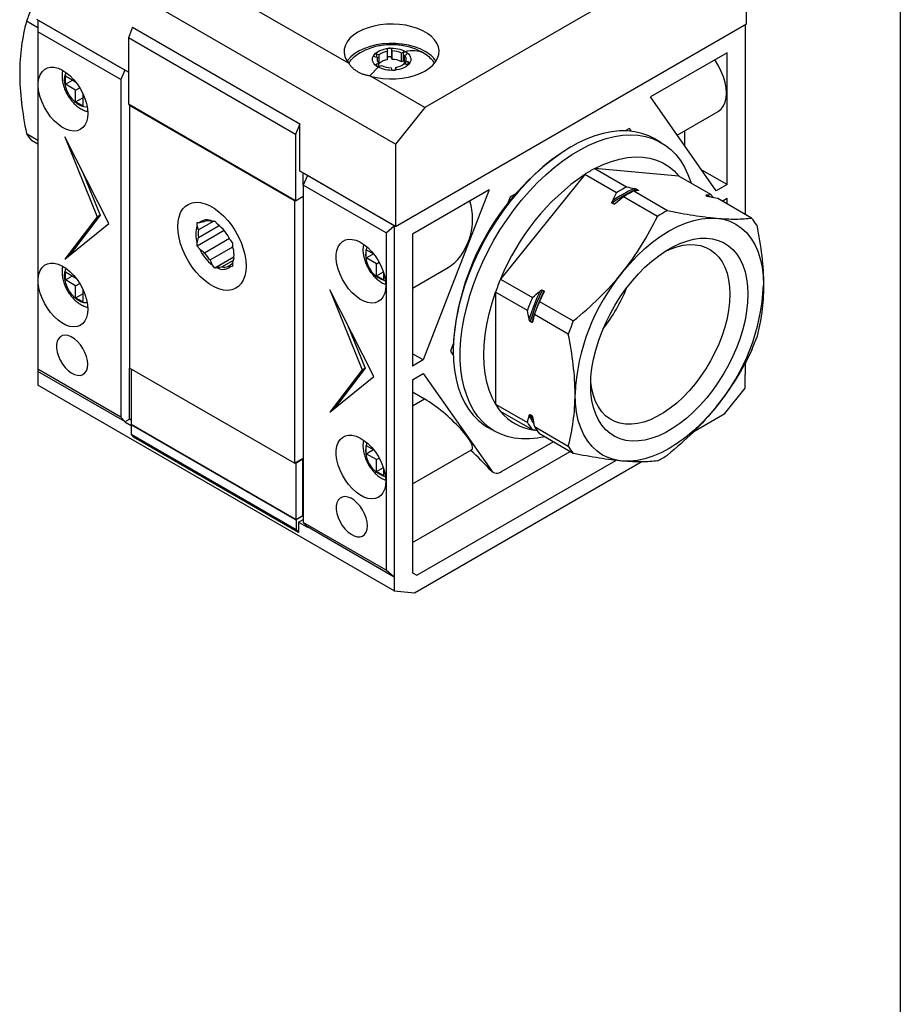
# Model space of a CAD drawing. Header units: millimetres. Extents: x 13 to 546, y 13 to 419.
# Tile 5 of 6: x 440 to 546, y 231 to 349. Entities that reach past the tile are written whole.
import ezdxf

# ---------------------------------------------------------------- set-up
doc = ezdxf.new("R2010")
doc.units = ezdxf.units.MM
doc.header["$LTSCALE"] = 2
doc.linetypes.add('SLD-Solid', pattern=[0])
doc.layers.add('TEXT', color=140, linetype='SLD-Solid', lineweight=25)

msp = doc.modelspace()

# ---------------------------------------------------------------- linework, layer by layer
for p, q in [((485.482, 333.89), (442.42, 358.749)), ((524.09, 358.535), (489.018, 338.288)), ((527.626, 348.328), (527.626, 358.219)), ((479.914, 343.543), (455.059, 357.892)), ((453.415, 342.511), (442.42, 348.858)), ((452.991, 342.756), (442.561, 348.777)), ((442.561, 348.777), (442.561, 347.358)), ((442.561, 347.833), (441.185, 348.627)), ((453.91, 347.909), (453.415, 346.633)), ((453.91, 347.909), (473.992, 336.316)), ((485.482, 323.999), (527.626, 348.328)), ((527.485, 348.246), (527.485, 325.446)), ((452.496, 341.622), (442.561, 347.358)), ((442.561, 347.358), (442.561, 306.839)), ((473.497, 335.04), (453.415, 346.633)), ((453.415, 346.633), (453.415, 338.673)), ((485.072, 345.074), (485.034, 345.244)), ((485.034, 344.223), (485.034, 345.244)), ((483.047, 344.367), (483.321, 344.301)), ((483.533, 344.594), (483.258, 344.66)), ((483.258, 344.316), (483.258, 344.66)), ((483.321, 343.827), (483.321, 344.301)), ((483.533, 343.574), (483.533, 344.594)), ((484.488, 345.203), (484.526, 345.033)), ((484.526, 344.012), (484.526, 345.033)), ((485.072, 344.053), (485.034, 344.223)), ((485.072, 344.053), (485.072, 345.074)), ((486.463, 344.901), (486.227, 344.796)), ((486.227, 343.776), (486.227, 344.796)), ((486.463, 343.88), (486.463, 344.901)), ((486.562, 344.544), (486.798, 344.648)), ((486.562, 343.523), (486.562, 344.544)), ((488.118, 345.185), (488.806, 344.86)), ((525.292, 344.858), (516.088, 339.544)), ((525.292, 329.017), (525.292, 344.858)), ((482.435, 342.119), (483.396, 343.125)), ((483.481, 343.585), (483.245, 343.481)), ((483.245, 343.25), (483.245, 343.481)), ((483.533, 343.574), (483.48, 343.586)), ((483.481, 343.202), (483.481, 343.585)), ((483.579, 343.228), (483.815, 343.332)), ((484.969, 343.054), (485.007, 342.884)), ((485.553, 342.924), (485.516, 343.095)), ((485.516, 342.822), (485.516, 343.095)), ((486.463, 343.88), (486.227, 343.776)), ((486.51, 343.532), (486.784, 343.466)), ((486.997, 343.759), (486.723, 343.825)), ((486.723, 343.481), (486.723, 343.825)), ((486.997, 343.466), (486.997, 343.759)), ((445.849, 342.061), (447.086, 341.346)), ((445.849, 341.081), (445.849, 342.061)), ((452.991, 342.756), (452.496, 341.622)), ((489.018, 338.288), (482.495, 342.054)), ((445.849, 341.081), (446.698, 341.571)), ((447.086, 340.366), (445.849, 341.081)), ((447.086, 341.346), (447.086, 341.353)), ((447.086, 341.346), (447.09, 341.348)), ((447.086, 340.366), (447.576, 340.649)), ((452.496, 341.622), (452.496, 301.104)), ((447.086, 338.937), (447.086, 340.366)), ((447.086, 338.937), (447.935, 339.427)), ((447.935, 339.877), (447.975, 339.9)), ((447.935, 339.877), (447.935, 338.448)), ((448.004, 339.837), (447.935, 339.877)), ((524.008, 328.275), (516.088, 339.544)), ((447.935, 338.448), (447.086, 338.937)), ((473.497, 327.08), (453.415, 338.673)), ((453.557, 338.51), (453.557, 338.591)), ((453.627, 338.551), (453.557, 338.51)), ((473.356, 327.08), (453.557, 338.51)), ((453.557, 338.51), (453.557, 306.991)), ((489.018, 338.288), (485.482, 333.89)), ((519.317, 334.95), (524.217, 337.779)), ((473.992, 336.316), (473.497, 335.04)), ((473.992, 330.632), (473.992, 336.316)), ((513.578, 335.767), (513.071, 335.475)), ((513.818, 335.425), (513.578, 335.767)), ((441.185, 335.16), (442.561, 334.366)), ((451.082, 324.343), (445.778, 334.753)), ((445.778, 334.753), (449.667, 325.159)), ((473.497, 335.04), (473.497, 327.08)), ((520.237, 333.642), (520.237, 335.481)), ((442.561, 333.853), (441.793, 334.296)), ((485.482, 333.89), (485.482, 323.999)), ((506.552, 333.549), (506.41, 333.467)), ((517.402, 334.051), (516.553, 334.54)), ((447.914, 330.56), (450.021, 325.363)), ((485.482, 323.999), (473.992, 330.632)), ((474.416, 328.968), (474.416, 330.387)), ((474.911, 330.101), (474.416, 328.968)), ((485.341, 324.08), (474.911, 330.101)), ((508.21, 330.244), (498.11, 317.68)), ((512.031, 328.038), (508.21, 330.244)), ((509.424, 330.945), (513.245, 328.739)), ((519.524, 330.042), (509.424, 330.945)), ((523.344, 327.836), (519.524, 330.042)), ((525.292, 329.017), (522.255, 330.77)), ((484.351, 323.233), (474.416, 328.968)), ((474.416, 328.968), (474.416, 288.45)), ((525.292, 329.017), (524.008, 328.275)), ((473.497, 327.08), (474.416, 327.611)), ((496.737, 328.373), (487.533, 323.059)), ((496.737, 328.373), (488.817, 307.96)), ((499.248, 327.495), (498.907, 326.616)), ((499.931, 327.889), (499.248, 327.495)), ((516.939, 325.204), (512.874, 327.551)), ((514.088, 328.252), (518.153, 325.905)), ((514.434, 328.473), (514.624, 328.363)), ((514.485, 328.301), (514.624, 328.363)), ((514.636, 328.312), (514.639, 328.313)), ((522.999, 327.615), (522.809, 327.724)), ((522.809, 327.724), (522.952, 327.581)), ((522.84, 327.781), (523.008, 327.606)), ((473.426, 327.121), (473.356, 327.08)), ((473.356, 327.08), (473.356, 295.562)), ((511.685, 326.667), (511.495, 326.777)), ((528.253, 325.002), (524.188, 327.349)), ((524.71, 327.047), (525.292, 327.384)), ((525.292, 326.711), (525.292, 327.384)), ((449.667, 325.159), (445.778, 320.055)), ((450.021, 325.363), (446.294, 320.472)), ((450.021, 325.363), (449.667, 325.159)), ((445.778, 320.055), (451.082, 324.343)), ((461.688, 324.451), (461.983, 324.478)), ((461.688, 324.058), (461.688, 324.451)), ((463.667, 324.628), (461.83, 323.568)), ((461.83, 322.67), (464.319, 324.106)), ((463.514, 324.615), (463.81, 324.641)), ((463.81, 324.641), (464.105, 324.274)), ((484.351, 323.233), (485.341, 324.08)), ((485.341, 324.08), (485.341, 281.898)), ((464.924, 323.49), (461.688, 321.623)), ((484.351, 323.233), (484.351, 282.714)), ((487.533, 323.059), (487.533, 307.219)), ((461.688, 321.623), (461.688, 322.016)), ((461.983, 321.256), (461.688, 321.623)), ((465.553, 322.535), (462.554, 320.804)), ((465.636, 322.369), (465.931, 322.002)), ((465.931, 322.002), (465.931, 321.608)), ((463.227, 319.966), (465.951, 321.539)), ((481.982, 321.201), (482.876, 320.685)), ((481.982, 320.222), (481.982, 321.201)), ((481.982, 320.222), (482.831, 320.711)), ((463.81, 318.984), (463.514, 319.351)), ((466.084, 320.297), (463.81, 318.984)), ((466.002, 319.896), (464.675, 319.13)), ((465.348, 319.19), (465.931, 319.527)), ((465.931, 319.567), (465.931, 319.174)), ((483.22, 319.507), (481.982, 320.222)), ((483.22, 319.507), (483.533, 319.688)), ((483.22, 318.078), (483.22, 319.507)), ((445.849, 318.544), (447.086, 317.83)), ((445.849, 317.564), (445.849, 318.544)), ((445.849, 317.564), (446.698, 318.054)), ((464.105, 319.01), (463.81, 318.984)), ((465.931, 319.174), (465.636, 319.147)), ((483.22, 318.078), (484.03, 318.546)), ((484.068, 317.588), (483.22, 318.078)), ((484.068, 318.429), (484.068, 317.588)), ((487.533, 316.601), (491.812, 319.072)), ((447.086, 316.85), (445.849, 317.564)), ((447.086, 317.83), (447.086, 317.837)), ((447.086, 317.83), (447.09, 317.832)), ((447.086, 316.85), (447.576, 317.133)), ((447.086, 315.421), (447.086, 316.85)), ((498.11, 317.68), (501.931, 315.474)), ((447.086, 315.421), (447.935, 315.911)), ((447.935, 316.36), (447.975, 316.383)), ((447.935, 316.36), (447.935, 314.931)), ((448.004, 316.321), (447.935, 316.36)), ((482.901, 305.973), (477.598, 316.384)), ((477.598, 316.384), (481.487, 306.79)), ((497.503, 316.115), (497.503, 302.649)), ((501.324, 313.909), (497.503, 316.115)), ((503.12, 316.358), (503.31, 316.249)), ((447.935, 314.931), (447.086, 315.421)), ((502.775, 314.987), (506.84, 312.641)), ((506.233, 311.076), (502.168, 313.423)), ((479.734, 312.191), (481.841, 306.994)), ((501.841, 312.461), (501.651, 312.571)), ((492.425, 309.908), (492.083, 309.029)), ((488.817, 307.96), (487.533, 308.701)), ((492.083, 309.029), (492.419, 308.551)), ((492.412, 309.219), (492.412, 309.055)), ((488.817, 307.96), (487.533, 307.219)), ((527.485, 307.622), (527.485, 306.227)), ((452.496, 301.104), (442.561, 306.839)), ((442.561, 306.839), (442.561, 306.594)), ((442.561, 306.594), (442.561, 304.928)), ((452.991, 300.573), (442.561, 306.594)), ((453.557, 300.867), (453.557, 306.991)), ((473.356, 295.562), (453.557, 306.991)), ((453.769, 306.869), (453.769, 300.234)), ((481.487, 306.79), (477.598, 301.686)), ((481.841, 306.994), (478.114, 302.103)), ((481.841, 306.994), (481.487, 306.79)), ((487.533, 305.585), (488.817, 306.327)), ((488.817, 306.327), (497.003, 294.681)), ((527.485, 304.561), (527.485, 306.227)), ((477.598, 301.686), (482.901, 305.973)), ((487.533, 305.585), (487.533, 282.401)), ((485.341, 280.232), (442.561, 304.928)), ((487.533, 304.117), (488.984, 303.279)), ((525.035, 301.514), (527.485, 304.561)), ((487.533, 302.441), (488.984, 303.279)), ((487.533, 302.436), (488.987, 303.275)), ((488.984, 303.279), (488.987, 303.275)), ((497.503, 302.649), (501.324, 300.443)), ((501.931, 299.579), (498.11, 301.785)), ((521.305, 299.361), (525.035, 301.514)), ((452.496, 301.104), (452.991, 300.573)), ((452.991, 300.54), (453.557, 300.867)), ((452.991, 300.573), (452.991, 300.54)), ((452.991, 300.54), (453.769, 300.091)), ((453.769, 300.745), (453.557, 300.867)), ((501.651, 301.404), (501.841, 301.294)), ((453.769, 300.234), (473.568, 288.805)), ((453.786, 300.224), (453.769, 300.214)), ((453.769, 300.214), (473.568, 288.784)), ((453.769, 300.214), (453.769, 299.008)), ((496.555, 299.898), (497.404, 299.409)), ((502.168, 299.956), (506.233, 297.609)), ((473.568, 287.578), (453.769, 299.008)), ((453.769, 299.008), (454.051, 298.687)), ((473.85, 287.257), (454.051, 298.687)), ((498.227, 294.571), (504.417, 298.144)), ((506.84, 296.745), (502.775, 299.092)), ((481.982, 297.685), (482.876, 297.169)), ((481.982, 296.705), (481.982, 297.685)), ((481.982, 296.705), (482.831, 297.195)), ((487.533, 293.085), (494.613, 297.172)), ((487.533, 286.031), (506.466, 296.961)), ((473.356, 295.562), (474.416, 296.174)), ((473.568, 295.623), (473.515, 295.653)), ((473.568, 295.623), (474.345, 296.072)), ((473.568, 288.805), (473.568, 295.623)), ((474.345, 296.072), (474.292, 296.102)), ((474.416, 296.092), (474.345, 296.133)), ((474.416, 296.092), (474.345, 296.051)), ((474.345, 289.254), (474.345, 296.072)), ((474.345, 289.233), (474.345, 296.051)), ((483.22, 295.991), (481.982, 296.705)), ((483.22, 295.991), (483.533, 296.171)), ((483.22, 294.562), (483.22, 295.991)), ((487.79, 280.013), (515.001, 295.721)), ((488.033, 282.113), (511.929, 295.908)), ((483.22, 294.562), (484.03, 295.03)), ((484.068, 294.072), (483.22, 294.562)), ((484.068, 294.912), (484.068, 294.072)), ((497.003, 294.681), (496.809, 294.792)), ((496.809, 294.792), (497.1, 294.565)), ((497.091, 294.551), (497.227, 294.472)), ((473.568, 288.805), (474.345, 289.254)), ((474.345, 289.233), (473.568, 288.784)), ((473.568, 288.784), (473.568, 287.578)), ((473.85, 288.498), (474.416, 288.825)), ((473.85, 288.498), (473.85, 287.257)), ((473.85, 288.498), (474.911, 287.886)), ((474.328, 289.244), (474.345, 289.233)), ((473.568, 287.578), (473.85, 287.257)), ((484.351, 282.714), (474.416, 288.45)), ((474.416, 288.45), (474.911, 287.919)), ((485.341, 281.898), (474.911, 287.919)), ((474.911, 287.919), (474.911, 287.886)), ((485.341, 281.898), (484.351, 282.714)), ((485.341, 281.898), (485.341, 280.232)), ((487.533, 282.401), (488.033, 282.113)), ((485.341, 280.232), (487.79, 280.013))]:
    msp.add_line(p, q)
at = {"flags": 128}
for points in [[(482.495, 342.054), (483.218, 341.882), (483.975, 341.768), (484.752, 341.716), (485.534, 341.726), (486.307, 341.797), (487.055, 341.929), (487.765, 342.118), (488.424, 342.362), (489.018, 342.656), (489.537, 342.994), (489.971, 343.369), (490.312, 343.776), (490.553, 344.205), (490.69, 344.65), (490.72, 345.101), (490.643, 345.551), (490.46, 345.99), (490.175, 346.41), (489.793, 346.804), (489.32, 347.164), (488.767, 347.484), (488.143, 347.756), (487.461, 347.977), (486.733, 348.142), (485.972, 348.247), (485.194, 348.292), (484.412, 348.274), (483.642, 348.195), (482.897, 348.056), (482.193, 347.859), (481.542, 347.609), (480.957, 347.309), (480.448, 346.966), (480.026, 346.586), (479.697, 346.176), (479.469, 345.744), (479.346, 345.298), (479.329, 344.847), (479.42, 344.398), (479.616, 343.961), (479.914, 343.543)], [(489.053, 345.002), (488.453, 345.304), (487.786, 345.554), (487.065, 345.748), (486.305, 345.882), (485.52, 345.954), (484.724, 345.962), (483.935, 345.906), (483.167, 345.787), (482.435, 345.608), (481.753, 345.371), (481.135, 345.082), (480.593, 344.746), (480.137, 344.37), (479.776, 343.961), (479.691, 343.839)], [(486.798, 344.648), (486.869, 344.695), (486.903, 344.754), (486.896, 344.815), (486.849, 344.871), (486.768, 344.912), (486.667, 344.932), (486.56, 344.928), (486.463, 344.9)], [(448.536, 337.57), (448.498, 337.042), (448.383, 336.573), (448.196, 336.173), (447.94, 335.854), (447.623, 335.624), (447.253, 335.488), (446.839, 335.451), (446.392, 335.514), (445.924, 335.674), (445.447, 335.927), (444.972, 336.268), (444.513, 336.686), (444.081, 337.172), (443.688, 337.713), (443.343, 338.294), (443.056, 338.901), (442.834, 339.518), (442.683, 340.129), (442.606, 340.718), (442.606, 341.27), (442.683, 341.77), (442.834, 342.206), (443.056, 342.567), (443.343, 342.842), (443.688, 343.026), (444.081, 343.112), (444.513, 343.099), (444.972, 342.988), (445.447, 342.78), (445.924, 342.483), (446.392, 342.102), (446.839, 341.648), (447.253, 341.133), (447.623, 340.57), (447.94, 339.974), (448.196, 339.36), (448.383, 338.745), (448.498, 338.143), (448.536, 337.57)], [(483.245, 343.481), (483.208, 343.461), (483.177, 343.437), (483.155, 343.411), (483.141, 343.382), (483.137, 343.353), (483.142, 343.324), (483.157, 343.296), (483.18, 343.269)], [(485.327, 342.748), (485.377, 342.756), (485.425, 342.769), (485.466, 342.787), (485.501, 342.81), (485.528, 342.836), (485.546, 342.864), (485.554, 342.894), (485.553, 342.924)], [(486.562, 343.907), (486.56, 343.907), (486.463, 343.88)], [(486.784, 343.466), (486.889, 343.454), (486.995, 343.465), (487.084, 343.5), (487.144, 343.551), (487.165, 343.612), (487.145, 343.673), (487.086, 343.724), (486.997, 343.759)], [(524.217, 337.779), (524.279, 337.816), (524.608, 338.092), (524.872, 338.458), (525.065, 338.905), (525.182, 339.423), (525.222, 339.999), (525.182, 340.621), (525.065, 341.275), (524.872, 341.944), (524.608, 342.615), (524.279, 343.271), (523.893, 343.897), (523.817, 344.006)], [(448.467, 338.343), (448.395, 338.333), (448.057, 338.355), (447.696, 338.475), (447.326, 338.688), (446.964, 338.985), (446.627, 339.354), (446.328, 339.777), (446.081, 340.237), (445.896, 340.713), (445.782, 341.185), (445.743, 341.632), (445.782, 342.034), (445.896, 342.374), (445.947, 342.466)], [(516.553, 334.54), (515.887, 334.877), (515.077, 335.172), (514.22, 335.368), (513.321, 335.466), (512.386, 335.464), (511.418, 335.362), (510.424, 335.161), (509.409, 334.862), (508.378, 334.467), (507.338, 333.978), (506.293, 333.397), (505.249, 332.727), (504.213, 331.973), (503.189, 331.139), (502.184, 330.228), (501.203, 329.246), (500.25, 328.199), (499.333, 327.092), (498.454, 325.931), (497.62, 324.722), (496.835, 323.472), (496.103, 322.188), (495.428, 320.877), (494.814, 319.546), (494.263, 318.202), (493.78, 316.853), (493.367, 315.506), (493.026, 314.168), (492.758, 312.847), (492.566, 311.55), (492.451, 310.284), (492.412, 309.055)], [(503.37, 298.749), (502.539, 298.587), (501.571, 298.485), (500.636, 298.483), (499.737, 298.581), (498.88, 298.777), (498.07, 299.072), (497.311, 299.463), (496.607, 299.949), (495.961, 300.526), (495.379, 301.191), (494.862, 301.942), (494.413, 302.773), (494.036, 303.68), (493.731, 304.659), (493.501, 305.704), (493.347, 306.809), (493.27, 307.968), (493.27, 309.174), (493.347, 310.423), (493.501, 311.705), (493.731, 313.015), (494.036, 314.346), (494.413, 315.689), (494.862, 317.038), (495.379, 318.385), (495.961, 319.724), (496.607, 321.046), (497.311, 322.344), (498.07, 323.612), (498.88, 324.842), (499.737, 326.028), (500.636, 327.163), (501.571, 328.241), (502.539, 329.256), (503.533, 330.203), (504.548, 331.076), (505.578, 331.871), (506.619, 332.583), (507.664, 333.208), (508.708, 333.744), (509.744, 334.187), (510.768, 334.534), (511.773, 334.784), (512.754, 334.935), (513.706, 334.987), (514.624, 334.94), (515.502, 334.792), (516.336, 334.547), (517.122, 334.203), (517.854, 333.765), (518.529, 333.233), (519.143, 332.612), (519.693, 331.903), (520.177, 331.112), (520.59, 330.242), (520.931, 329.298), (520.957, 329.214)], [(509.424, 330.945), (510.429, 331.423), (511.425, 331.805), (512.403, 332.086), (513.36, 332.265), (514.288, 332.342), (515.181, 332.316), (516.034, 332.186), (516.842, 331.954), (517.6, 331.621), (518.302, 331.19), (518.945, 330.662), (519.524, 330.042)], [(467.557, 319.241), (467.519, 318.618), (467.405, 318.051), (467.218, 317.55), (466.96, 317.125), (466.637, 316.783), (466.255, 316.531), (465.821, 316.374), (465.343, 316.314), (464.829, 316.353), (464.29, 316.49), (463.736, 316.722), (463.176, 317.045), (462.622, 317.453), (462.083, 317.939), (461.569, 318.493), (461.091, 319.105), (460.657, 319.763), (460.275, 320.456), (459.952, 321.171), (459.694, 321.893), (459.507, 322.61), (459.393, 323.309), (459.355, 323.976), (459.393, 324.599), (459.507, 325.166), (459.694, 325.667), (459.952, 326.092), (460.275, 326.434), (460.657, 326.686), (461.091, 326.843), (461.569, 326.903), (462.083, 326.864), (462.622, 326.727), (463.176, 326.495), (463.736, 326.172), (464.29, 325.763), (464.829, 325.278), (465.343, 324.724), (465.821, 324.112), (466.255, 323.454), (466.637, 322.761), (466.96, 322.046), (467.218, 321.324), (467.405, 320.606), (467.519, 319.908), (467.557, 319.241)], [(511.685, 326.667), (512.051, 326.923), (512.194, 327.019)], [(512.706, 318.451), (513.581, 319.483), (514.493, 320.445), (515.435, 321.331), (516.398, 322.134), (517.377, 322.848), (518.363, 323.467), (519.349, 323.987), (520.327, 324.403), (521.291, 324.712), (522.232, 324.913), (523.144, 325.003), (524.02, 324.982)], [(524.02, 324.982), (524.852, 324.851), (525.635, 324.609), (526.363, 324.259), (527.03, 323.803), (527.63, 323.246), (528.161, 322.591), (528.617, 321.843), (528.994, 321.008), (529.291, 320.092), (529.505, 319.103), (529.634, 318.047), (529.677, 316.934)], [(484.316, 316.915), (484.277, 316.387), (484.163, 315.917), (483.975, 315.518), (483.72, 315.199), (483.403, 314.969), (483.033, 314.833), (482.619, 314.796), (482.172, 314.859), (481.704, 315.018), (481.226, 315.272), (480.752, 315.612), (480.293, 316.031), (479.861, 316.517), (479.468, 317.057), (479.123, 317.639), (478.836, 318.246), (478.614, 318.863), (478.462, 319.474), (478.386, 320.063), (478.386, 320.614), (478.462, 321.115), (478.614, 321.551), (478.836, 321.912), (479.123, 322.187), (479.468, 322.37), (479.861, 322.457), (480.293, 322.444), (480.752, 322.333), (481.226, 322.125), (481.704, 321.827), (482.172, 321.447), (482.619, 320.993), (483.033, 320.478), (483.403, 319.915), (483.72, 319.319), (483.975, 318.705), (484.163, 318.089), (484.277, 317.487), (484.316, 316.915)], [(527.803, 315.852), (527.765, 314.853), (527.651, 313.818), (527.463, 312.756), (527.201, 311.674), (526.868, 310.583), (526.466, 309.49), (526, 308.404), (525.472, 307.334), (524.886, 306.289), (524.249, 305.278), (523.563, 304.307), (522.836, 303.386), (522.073, 302.521), (521.28, 301.719), (520.463, 300.988), (519.63, 300.332), (518.786, 299.757), (517.939, 299.268), (517.096, 298.869), (516.262, 298.562), (515.446, 298.351), (514.653, 298.237), (513.89, 298.221), (513.162, 298.303), (512.477, 298.482), (511.839, 298.757), (511.254, 299.126), (510.726, 299.586), (510.259, 300.133), (509.858, 300.763), (509.525, 301.47), (509.263, 302.249), (509.075, 303.094), (508.961, 303.998), (508.923, 304.953), (508.961, 305.952), (509.075, 306.987), (509.263, 308.049), (509.525, 309.131), (509.858, 310.222), (510.259, 311.315), (510.726, 312.401), (511.254, 313.471), (511.839, 314.515), (512.477, 315.527), (513.162, 316.498), (513.89, 317.419), (514.653, 318.284), (515.446, 319.086), (516.262, 319.817), (517.096, 320.473), (517.939, 321.048), (518.786, 321.537), (519.63, 321.936), (520.463, 322.243), (521.28, 322.454), (522.073, 322.568), (522.836, 322.584), (523.563, 322.502), (524.249, 322.323), (524.886, 322.047), (525.472, 321.678), (526, 321.218), (526.466, 320.672), (526.868, 320.042), (527.201, 319.335), (527.463, 318.556), (527.651, 317.711), (527.765, 316.807), (527.803, 315.852)], [(517.804, 320.961), (518.47, 321.267), (519.251, 321.544), (520.015, 321.726), (520.753, 321.811), (521.46, 321.798), (522.129, 321.688), (522.754, 321.481), (523.33, 321.179), (523.851, 320.786), (524.312, 320.304), (524.71, 319.738), (525.04, 319.093), (525.3, 318.376), (525.488, 317.591), (525.601, 316.748), (525.639, 315.852)], [(448.536, 314.054), (448.498, 313.526), (448.383, 313.056), (448.196, 312.657), (447.94, 312.338), (447.623, 312.107), (447.253, 311.972), (446.839, 311.935), (446.392, 311.997), (445.924, 312.157), (445.447, 312.411), (444.972, 312.751), (444.513, 313.17), (444.081, 313.656), (443.688, 314.196), (443.343, 314.777), (443.056, 315.384), (442.834, 316.001), (442.683, 316.612), (442.606, 317.201), (442.606, 317.753), (442.683, 318.254), (442.834, 318.69), (443.056, 319.05), (443.343, 319.326), (443.688, 319.509), (444.081, 319.596), (444.513, 319.583), (444.972, 319.471), (445.447, 319.264), (445.924, 318.966), (446.392, 318.585), (446.839, 318.132), (447.253, 317.617), (447.623, 317.054), (447.94, 316.458), (448.196, 315.844), (448.383, 315.228), (448.498, 314.626), (448.536, 314.054)], [(448.467, 314.826), (448.395, 314.817), (448.057, 314.838), (447.696, 314.958), (447.326, 315.172), (446.964, 315.469), (446.627, 315.837), (446.328, 316.261), (446.081, 316.721), (445.896, 317.197), (445.782, 317.669), (445.743, 318.116), (445.782, 318.518), (445.896, 318.858), (445.947, 318.95)], [(497.503, 302.649), (497.077, 303.459), (496.724, 304.347), (496.448, 305.308), (496.249, 306.336), (496.129, 307.424), (496.089, 308.565), (496.129, 309.753), (496.249, 310.979), (496.448, 312.237), (496.724, 313.517), (497.077, 314.813), (497.503, 316.115)], [(525.639, 315.852), (525.601, 314.913), (525.488, 313.938), (525.3, 312.937), (525.04, 311.919), (524.71, 310.893), (524.312, 309.868), (523.851, 308.853), (523.33, 307.859), (522.754, 306.892), (522.129, 305.964), (521.46, 305.081), (520.753, 304.252), (520.015, 303.484), (519.251, 302.785), (518.47, 302.16), (517.679, 301.616), (516.883, 301.157), (516.092, 300.787), (515.311, 300.51), (514.547, 300.328), (513.809, 300.243), (513.102, 300.256), (512.433, 300.366), (511.808, 300.573), (511.232, 300.875), (510.711, 301.268), (510.25, 301.75), (509.852, 302.316), (509.522, 302.96), (509.262, 303.678), (509.074, 304.463), (508.961, 305.306), (508.939, 305.606)], [(448.536, 307.44), (448.498, 307.898), (448.384, 308.381), (448.2, 308.87), (447.953, 309.345), (447.653, 309.786), (447.313, 310.175), (446.946, 310.497), (446.567, 310.738), (446.193, 310.888), (445.837, 310.941), (445.515, 310.895), (445.24, 310.752), (445.024, 310.518), (444.874, 310.202), (444.798, 309.817), (444.798, 309.379), (444.874, 308.906), (445.024, 308.417), (445.24, 307.933), (445.515, 307.473), (445.837, 307.055), (446.193, 306.698), (446.567, 306.415), (446.946, 306.219), (447.313, 306.117), (447.653, 306.113), (447.953, 306.208), (448.2, 306.398), (448.384, 306.674), (448.498, 307.026), (448.536, 307.44)], [(492.412, 309.055), (492.451, 307.872), (492.566, 306.739), (492.758, 305.663), (493.026, 304.651), (493.367, 303.707), (493.78, 302.837), (494.263, 302.046), (494.814, 301.337), (495.428, 300.716), (496.103, 300.184), (496.555, 299.898)], [(512.706, 295.822), (511.874, 295.954), (511.091, 296.196), (510.363, 296.546), (509.696, 297.001), (509.095, 297.559), (508.565, 298.214), (508.109, 298.962), (507.731, 299.797), (507.435, 300.712), (507.221, 301.702), (507.092, 302.757), (507.049, 303.871)], [(524.02, 302.354), (523.144, 301.322), (522.232, 300.359), (521.291, 299.473), (520.327, 298.67), (519.349, 297.957), (518.363, 297.338), (517.377, 296.818), (516.398, 296.402), (515.435, 296.092), (514.493, 295.892), (513.581, 295.802), (512.706, 295.822)], [(484.316, 293.399), (484.277, 292.871), (484.163, 292.401), (483.975, 292.001), (483.72, 291.682), (483.403, 291.452), (483.033, 291.317), (482.619, 291.28), (482.172, 291.342), (481.704, 291.502), (481.226, 291.756), (480.752, 292.096), (480.293, 292.515), (479.861, 293), (479.468, 293.541), (479.123, 294.122), (478.836, 294.729), (478.614, 295.346), (478.462, 295.957), (478.386, 296.546), (478.386, 297.098), (478.462, 297.599), (478.614, 298.035), (478.836, 298.395), (479.123, 298.671), (479.468, 298.854), (479.861, 298.94), (480.293, 298.928), (480.752, 298.816), (481.226, 298.609), (481.704, 298.311), (482.172, 297.93), (482.619, 297.477), (483.033, 296.962), (483.403, 296.399), (483.72, 295.803), (483.975, 295.189), (484.163, 294.573), (484.277, 293.971), (484.316, 293.399)], [(482.124, 288.05), (482.085, 288.508), (481.972, 288.991), (481.788, 289.48), (481.541, 289.955), (481.241, 290.396), (480.901, 290.785), (480.534, 291.107), (480.155, 291.348), (479.78, 291.498), (479.425, 291.551), (479.103, 291.505), (478.828, 291.362), (478.611, 291.128), (478.462, 290.812), (478.386, 290.427), (478.386, 289.989), (478.462, 289.516), (478.611, 289.028), (478.828, 288.543), (479.103, 288.083), (479.425, 287.666), (479.78, 287.308), (480.155, 287.026), (480.534, 286.829), (480.901, 286.727), (481.241, 286.723), (481.541, 286.818), (481.788, 287.008), (481.972, 287.285), (482.085, 287.637), (482.124, 288.05)]]:
    msp.add_lwpolyline(points, dxfattribs=at)
for centre, radius, start, end in [((468.606, 338.888), 29.099, 157.14172, 160.44692), ((484.793, 345.112), 0.274, 28.75993, 100.23093), ((483.153, 344.293), 0.382, 73.9411, 129.41444), ((483.928, 344.061), 0.653, 158.44938, 226.79539), ((484.783, 343.106), 1.944, 97.59336, 130.02735), ((485.075, 342.542), 2.532, 62.94069, 90.06229), ((485.075, 341.521), 2.532, 62.94069, 90.06229), ((486.115, 344.067), 0.653, 338.32142, 46.92335), ((487.331, 341.767), 3.665, 34.43185, 61.97994), ((484.783, 342.085), 1.944, 97.59336, 130.02735), ((484.968, 345.583), 2.529, 242.87746, 270.0197), ((485.25, 343.018), 0.278, 208.98071, 281.118), ((485.26, 345.025), 1.948, 277.55, 309.94429), ((447.407, 338.887), 7.252, 210.92643, 219.27492), ((522.67, 307.916), 30.286, 122.47077, 177.53461), ((523.96, 307.242), 27.877, 124.40026, 158.01059), ((517.291, 315.916), 16.963, 117.62893, 122.36569), ((521.112, 313.71), 16.963, 117.62893, 122.36569), ((521.106, 313.521), 16.373, 114.04955, 125.94508), ((521.043, 313.592), 16.474, 114.7051, 125.28953), ((521.955, 313.223), 16.963, 117.62893, 122.36569), ((517.923, 323.392), 7.01, 35.68645, 39.34359), ((526.02, 310.876), 16.963, 117.62893, 122.36569), ((464.517, 323.037), 3.007, 160.15942, 199.84058), ((462.851, 323.407), 1.378, 61.2077, 129.01134), ((462.997, 323.438), 1.242, 79.30601, 110.91302), ((461.01, 320.218), 5.102, 24.93843, 52.65072), ((522.639, 320.411), 7.252, 30.92643, 39.27492), ((464.658, 323.119), 2.864, 170.97887, 189.02113), ((463.102, 320.588), 3.007, 340.15942, 19.84058), ((466.609, 323.407), 5.102, 204.93843, 232.65072), ((466.687, 323.437), 4.901, 212.49794, 225.0912), ((463.656, 320.634), 2.451, 350.29636, 358.49913), ((485.137, 320.597), 3.233, 162.7608, 254.58779), ((464.768, 320.218), 1.378, 241.2077, 309.01134), ((464.905, 320.35), 1.242, 259.30601, 290.91302), ((531.581, 302.74), 24.558, 140.22793, 177.36071), ((524.924, 306.376), 29.099, 157.14172, 160.44692), ((505.144, 318.065), 24.558, 320.22793, 357.36071), ((528.461, 304.348), 28.242, 155.10146, 162.48718), ((528.481, 304.34), 28.064, 154.64399, 162.94465), ((528.671, 304.23), 28.064, 154.64399, 162.94465), ((495.252, 323.744), 19.353, 321.67406, 338.33131), ((528.745, 304.171), 29.099, 157.14172, 160.44692), ((529.589, 303.684), 29.099, 157.14172, 160.44692), ((533.654, 301.337), 29.099, 157.14172, 160.44692), ((501.439, 320.411), 29.099, 337.14172, 340.44692), ((503.725, 306.376), 7.252, 210.92643, 219.27492), ((502.92, 305.696), 6.199, 219.11491, 262.63949), ((507.545, 304.17), 7.252, 210.92643, 219.27492), ((508.387, 304.635), 7.64, 206.13, 214.0625), ((508.788, 304.754), 7.885, 205.13971, 210.75943), ((508.389, 303.683), 7.252, 210.92643, 219.27492), ((485.137, 297.081), 3.233, 162.7608, 254.58779), ((512.454, 301.336), 7.252, 210.92643, 219.27492), ((509.073, 310.871), 16.963, 297.62893, 302.36569), ((497.671, 295.252), 0.879, 220.5328, 309.24817)]:
    msp.add_arc(centre, radius, start, end)
for centre, major_axis, ratio, start_param, end_param in [((490.788, 324.08), (1.195, 5.41), 0.6978876, 3.7097266, 5.4343435), ((490.788, 300.564), (3.892, -3.337), 0.2184431, 6.2064169, 8.5111234), ((493.175, 296.39), (4.936, -4.231), 0.2184431, 0.9467243, 1.4914816)]:
    msp.add_ellipse(centre, major_axis=major_axis, ratio=ratio, start_param=start_param, end_param=end_param)
for points, knots in [([(441.185, 348.627), (440.933, 347.669), (440.727, 346.677), (440.445, 344.597), (440.369, 343.509), (440.369, 342.365)], [0, 0, 0, 0, 0.5, 0.5, 1, 1, 1, 1]), ([(488.146, 345.184), (487.842, 345.299), (487.296, 345.507), (486.526, 345.683), (485.903, 345.773), (485.328, 345.815), (484.694, 345.817), (484.008, 345.759), (483.283, 345.631), (482.551, 345.441), (482.059, 345.244), (481.797, 345.139)], [0, 0, 0, 0, 0.1487737, 0.2678114, 0.3612164, 0.4372369, 0.5314856, 0.6541118, 0.7534699, 0.8683097, 1, 1, 1, 1]), ([(482.91, 344.588), (483.065, 344.797), (483.315, 344.982), (483.941, 345.257), (484.316, 345.347), (484.706, 345.379)], [0, 0, 0, 0, 0.5, 0.5, 1, 1, 1, 1]), ([(484.706, 345.379), (484.639, 345.371), (484.577, 345.348), (484.498, 345.283), (484.48, 345.242), (484.489, 345.203)], [0, 0, 0, 0, 0.5, 0.5, 1, 1, 1, 1]), ([(484.745, 345.382), (485.09, 345.406), (485.445, 345.385), (486.102, 345.254), (486.403, 345.144), (486.649, 345.003)], [0, 0, 0, 0, 0.5, 0.5, 1, 1, 1, 1]), ([(479.913, 343.545), (479.959, 343.643), (480.097, 343.941), (480.541, 344.391), (481.144, 344.838), (481.638, 345.055), (481.846, 345.147)], [0, 0, 0, 0, 0.1536384, 0.4623439, 0.7725863, 1, 1, 1, 1]), ([(483.18, 343.269), (482.945, 343.451), (482.792, 343.668), (482.691, 344.118), (482.743, 344.35), (482.89, 344.56)], [0, 0, 0, 0, 0.5, 0.5, 1, 1, 1, 1]), ([(482.89, 344.56), (482.87, 344.523), (482.875, 344.482), (482.932, 344.411), (482.985, 344.382), (483.047, 344.367)], [0, 0, 0, 0, 0.5, 0.5, 1, 1, 1, 1]), ([(485.034, 344.223), (485.025, 344.243), (485.008, 344.284), (484.933, 344.332), (484.835, 344.36), (484.724, 344.364), (484.622, 344.343), (484.551, 344.312), (484.531, 344.286), (484.526, 344.279)], [0, 0, 0, 0, 0.15723115, 0.31446231, 0.47169346, 0.62892462, 0.78615577, 0.94338693, 1, 1, 1, 1]), ([(486.649, 345.003), (486.95, 344.829), (487.166, 344.606), (487.36, 344.126), (487.338, 343.871), (487.064, 343.405), (486.813, 343.195), (486.155, 342.882), (485.75, 342.78), (485.327, 342.748)], [0, 0, 0, 0, 0.25, 0.25, 0.5, 0.5, 0.75, 0.75, 1, 1, 1, 1]), ([(488.806, 344.86), (489.042, 344.705), (489.514, 344.397), (489.94, 343.95), (490.075, 343.664), (490.116, 343.576)], [0, 0, 0, 0, 0.4101525, 0.8186364, 1, 1, 1, 1]), ([(480.992, 342.535), (480.938, 342.567), (480.829, 342.632), (480.675, 342.74), (480.529, 342.854), (480.39, 342.977), (480.259, 343.107), (480.136, 343.245), (480.02, 343.39), (479.949, 343.492), (479.914, 343.543)], [0, 0, 0, 0, 0.12502215, 0.24948957, 0.37367596, 0.49785686, 0.62230785, 0.74730275, 0.87311178, 1, 1, 1, 1]), ([(483.209, 343.248), (483.254, 343.219), (483.32, 343.2), (483.455, 343.193), (483.525, 343.205), (483.579, 343.228)], [0, 0, 0, 0, 0.5, 0.5, 1, 1, 1, 1]), ([(485.304, 342.746), (484.958, 342.721), (484.603, 342.743), (483.945, 342.873), (483.642, 342.983), (483.396, 343.125)], [0, 0, 0, 0, 0.5, 0.5, 1, 1, 1, 1]), ([(440.369, 342.365), (440.369, 341.221), (440.445, 340.045), (440.727, 337.639), (440.933, 336.409), (441.185, 335.16)], [0, 0, 0, 0, 0.5, 0.5, 1, 1, 1, 1]), ([(445.523, 342.703), (445.495, 342.551), (445.456, 342.335), (445.447, 342.01), (445.462, 341.665), (445.535, 341.202), (445.692, 340.658), (445.916, 340.124), (446.2, 339.614), (446.537, 339.139), (446.921, 338.712), (447.346, 338.342), (447.809, 338.048), (448.203, 337.865), (448.444, 337.818), (448.515, 337.804)], [0, 0, 0, 0, 0.0804079, 0.1145393, 0.16424, 0.2521412, 0.339829, 0.4271808, 0.5143295, 0.6017036, 0.6896928, 0.7788443, 0.8696227, 0.9618881, 1, 1, 1, 1]), ([(482.495, 342.054), (482.425, 342.063), (482.287, 342.081), (482.086, 342.119), (481.889, 342.166), (481.698, 342.222), (481.513, 342.286), (481.334, 342.36), (481.159, 342.442), (481.048, 342.504), (480.992, 342.535)], [0, 0, 0, 0, 0.1268882, 0.2526973, 0.3776922, 0.5021432, 0.6263241, 0.7505105, 0.8749779, 1, 1, 1, 1]), ([(514.158, 328.558), (514.199, 328.55), (514.241, 328.54), (514.312, 328.521), (514.336, 328.514), (514.387, 328.495), (514.414, 328.485), (514.434, 328.473)], [0, 0, 0, 0, 0.5, 0.5, 0.75, 0.75, 1, 1, 1, 1]), ([(514.624, 328.363), (514.643, 328.352), (514.652, 328.343), (514.656, 328.329), (514.653, 328.324), (514.636, 328.312), (514.617, 328.309), (514.593, 328.306)], [0, 0, 0, 0, 0.25, 0.25, 0.5, 0.5, 1, 1, 1, 1]), ([(522.809, 327.724), (522.789, 327.736), (522.781, 327.745), (522.777, 327.759), (522.78, 327.764), (522.796, 327.775), (522.816, 327.779), (522.84, 327.781)], [0, 0, 0, 0, 0.25, 0.25, 0.5, 0.5, 1, 1, 1, 1]), ([(523.275, 327.53), (523.234, 327.538), (523.191, 327.547), (523.121, 327.567), (523.096, 327.574), (523.045, 327.592), (523.019, 327.603), (522.999, 327.615)], [0, 0, 0, 0, 0.5, 0.5, 0.75, 0.75, 1, 1, 1, 1]), ([(511.495, 326.777), (511.476, 326.788), (511.467, 326.81), (511.463, 326.854), (511.466, 326.878), (511.483, 326.947), (511.503, 326.993), (511.526, 327.038)], [0, 0, 0, 0, 0.25, 0.25, 0.5, 0.5, 1, 1, 1, 1]), ([(511.961, 326.787), (511.92, 326.752), (511.878, 326.72), (511.808, 326.681), (511.783, 326.67), (511.732, 326.657), (511.705, 326.656), (511.685, 326.667)], [0, 0, 0, 0, 0.5, 0.5, 0.75, 0.75, 1, 1, 1, 1]), ([(512.706, 318.451), (513.564, 319.519), (514.337, 320.619), (515.737, 322.874), (516.364, 324.029), (516.939, 325.204)], [0, 0, 0, 0, 0.5, 0.5, 1, 1, 1, 1]), ([(518.153, 325.905), (519.234, 325.685), (520.272, 325.492), (522.237, 325.179), (523.162, 325.059), (524.02, 324.982)], [0, 0, 0, 0, 0.5, 0.5, 1, 1, 1, 1]), ([(524.02, 324.982), (524.878, 324.906), (525.651, 324.874), (527.05, 324.886), (527.678, 324.93), (528.253, 325.002)], [0, 0, 0, 0, 0.5, 0.5, 1, 1, 1, 1]), ([(528.86, 324.138), (529.113, 322.889), (529.318, 321.66), (529.6, 319.254), (529.677, 318.078), (529.677, 316.934)], [0, 0, 0, 0, 0.5, 0.5, 1, 1, 1, 1]), ([(481.653, 321.824), (481.627, 321.679), (481.589, 321.468), (481.581, 321.151), (481.595, 320.806), (481.668, 320.342), (481.825, 319.798), (482.05, 319.265), (482.334, 318.755), (482.671, 318.28), (483.054, 317.852), (483.48, 317.486), (483.898, 317.206), (484.182, 317.095), (484.304, 317.048)], [0, 0, 0, 0, 0.08239444, 0.11895775, 0.17219971, 0.26636397, 0.36029956, 0.45387532, 0.54723335, 0.64083302, 0.73509145, 0.83059514, 0.92784155, 1, 1, 1, 1]), ([(445.523, 319.187), (445.495, 319.035), (445.456, 318.818), (445.447, 318.493), (445.462, 318.148), (445.535, 317.685), (445.692, 317.141), (445.916, 316.608), (446.2, 316.097), (446.537, 315.623), (446.921, 315.196), (447.346, 314.825), (447.809, 314.532), (448.203, 314.349), (448.444, 314.302), (448.515, 314.288)], [0, 0, 0, 0, 0.0804079, 0.1145393, 0.16424, 0.2521412, 0.339829, 0.4271808, 0.5143295, 0.6017036, 0.6896928, 0.7788443, 0.8696227, 0.9618881, 1, 1, 1, 1]), ([(506.84, 312.641), (507.92, 313.524), (508.959, 314.442), (510.923, 316.372), (511.848, 317.384), (512.706, 318.451)], [0, 0, 0, 0, 0.5, 0.5, 1, 1, 1, 1]), ([(529.677, 316.934), (529.677, 315.789), (529.6, 314.701), (529.318, 312.622), (529.113, 311.629), (528.86, 310.672)], [0, 0, 0, 0, 0.5, 0.5, 1, 1, 1, 1]), ([(502.844, 316.238), (502.885, 316.273), (502.928, 316.305), (502.998, 316.344), (503.023, 316.355), (503.074, 316.368), (503.101, 316.37), (503.12, 316.358)], [0, 0, 0, 0, 0.5, 0.5, 0.75, 0.75, 1, 1, 1, 1]), ([(503.31, 316.249), (503.33, 316.237), (503.338, 316.216), (503.343, 316.171), (503.339, 316.148), (503.323, 316.078), (503.303, 316.032), (503.279, 315.987)], [0, 0, 0, 0, 0.25, 0.25, 0.5, 0.5, 1, 1, 1, 1]), ([(501.651, 312.571), (501.631, 312.582), (501.614, 312.605), (501.586, 312.651), (501.576, 312.676), (501.549, 312.75), (501.537, 312.799), (501.528, 312.847)], [0, 0, 0, 0, 0.25, 0.25, 0.5, 0.5, 1, 1, 1, 1]), ([(501.963, 312.595), (501.955, 312.557), (501.943, 312.523), (501.916, 312.48), (501.906, 312.467), (501.878, 312.452), (501.861, 312.45), (501.841, 312.461)], [0, 0, 0, 0, 0.5, 0.5, 0.75, 0.75, 1, 1, 1, 1]), ([(507.049, 303.871), (507.049, 305.015), (506.973, 306.191), (506.691, 308.597), (506.485, 309.827), (506.233, 311.076)], [0, 0, 0, 0, 0.5, 0.5, 1, 1, 1, 1]), ([(528.253, 309.107), (527.678, 307.932), (527.05, 306.777), (525.651, 304.521), (524.878, 303.421), (524.02, 302.354)], [0, 0, 0, 0, 0.5, 0.5, 1, 1, 1, 1]), ([(506.233, 297.609), (506.485, 298.567), (506.691, 299.559), (506.973, 301.639), (507.049, 302.727), (507.049, 303.871)], [0, 0, 0, 0, 0.5, 0.5, 1, 1, 1, 1]), ([(524.02, 302.354), (523.162, 301.286), (522.237, 300.274), (520.272, 298.345), (519.234, 297.427), (518.153, 296.543)], [0, 0, 0, 0, 0.5, 0.5, 1, 1, 1, 1]), ([(501.528, 301.27), (501.537, 301.308), (501.548, 301.343), (501.575, 301.385), (501.586, 301.398), (501.614, 301.413), (501.631, 301.415), (501.651, 301.404)], [0, 0, 0, 0, 0.5, 0.5, 0.75, 0.75, 1, 1, 1, 1]), ([(501.841, 301.294), (501.86, 301.283), (501.878, 301.261), (501.905, 301.214), (501.916, 301.189), (501.943, 301.116), (501.955, 301.067), (501.963, 301.019)], [0, 0, 0, 0, 0.25, 0.25, 0.5, 0.5, 1, 1, 1, 1]), ([(502.514, 299.462), (502.455, 299.474), (502.262, 299.512), (502.066, 299.552), (501.931, 299.579)], [0, 0, 0, 0, 0.3096565, 1, 1, 1, 1]), ([(481.656, 298.33), (481.628, 298.177), (481.589, 297.96), (481.581, 297.634), (481.595, 297.289), (481.668, 296.826), (481.825, 296.282), (482.05, 295.748), (482.334, 295.238), (482.671, 294.764), (483.054, 294.336), (483.48, 293.969), (483.898, 293.689), (484.182, 293.579), (484.304, 293.532)], [0, 0, 0, 0, 0.0862177, 0.1226287, 0.1756488, 0.2694207, 0.3629649, 0.4561508, 0.5491199, 0.6423295, 0.7361952, 0.831301, 0.9281422, 1, 1, 1, 1]), ([(512.706, 295.822), (511.848, 295.899), (510.923, 296.019), (508.959, 296.332), (507.92, 296.525), (506.84, 296.745)], [0, 0, 0, 0, 0.5, 0.5, 1, 1, 1, 1]), ([(516.939, 295.842), (516.364, 295.77), (515.737, 295.726), (514.337, 295.714), (513.564, 295.746), (512.706, 295.822)], [0, 0, 0, 0, 0.5, 0.5, 1, 1, 1, 1])]:
    msp.add_open_spline(points, degree=3, knots=knots)
for points in [[(484.725, 345.381), (484.719, 345.38), (484.712, 345.38), (484.706, 345.379)], [(484.745, 345.382), (484.738, 345.381), (484.732, 345.381), (484.725, 345.381)], [(482.899, 344.574), (482.895, 344.57), (482.892, 344.565), (482.89, 344.56)], [(482.91, 344.588), (482.906, 344.584), (482.902, 344.579), (482.899, 344.574)], [(486.649, 345.003), (487.457, 345.189), (488.175, 345.142), (488.806, 344.86)], [(483.18, 343.269), (483.184, 343.265), (483.189, 343.261), (483.194, 343.258)], [(483.194, 343.258), (483.198, 343.254), (483.203, 343.251), (483.209, 343.248)], [(483.396, 343.125), (483.33, 343.163), (483.267, 343.204), (483.209, 343.247)], [(485.304, 342.746), (485.308, 342.746), (485.312, 342.746), (485.316, 342.747)], [(485.316, 342.747), (485.319, 342.747), (485.323, 342.747), (485.327, 342.748)], [(513.245, 328.739), (513.552, 328.676), (513.857, 328.616), (514.158, 328.558)], [(511.526, 327.038), (511.699, 327.371), (511.867, 327.704), (512.031, 328.038)], [(512.874, 327.551), (512.567, 327.3), (512.262, 327.045), (511.961, 326.787)], [(514.593, 328.306), (514.42, 328.291), (514.252, 328.272), (514.088, 328.252)], [(522.84, 327.781), (523.013, 327.797), (523.181, 327.815), (523.344, 327.836)], [(524.188, 327.349), (523.881, 327.411), (523.576, 327.472), (523.275, 327.53)], [(461.83, 323.568), (461.799, 323.746), (461.75, 323.908), (461.688, 324.058)], [(461.983, 324.478), (462.185, 324.526), (462.376, 324.567), (462.554, 324.598)], [(463.227, 324.658), (463.344, 324.653), (463.437, 324.638), (463.514, 324.615)], [(461.688, 322.016), (461.75, 322.238), (461.799, 322.456), (461.83, 322.67)], [(462.554, 320.804), (462.376, 320.969), (462.185, 321.118), (461.983, 321.256)], [(463.514, 319.351), (463.437, 319.56), (463.344, 319.765), (463.227, 319.966)], [(466.072, 320.22), (466.042, 320.007), (465.993, 319.788), (465.931, 319.567)], [(464.675, 319.13), (464.497, 319.099), (464.306, 319.058), (464.105, 319.01)], [(465.636, 319.147), (465.558, 319.17), (465.465, 319.186), (465.348, 319.19)], [(501.931, 315.474), (502.238, 315.725), (502.543, 315.98), (502.844, 316.238)], [(503.279, 315.987), (503.106, 315.655), (502.938, 315.321), (502.775, 314.987)], [(501.528, 312.847), (501.464, 313.2), (501.396, 313.554), (501.324, 313.909)], [(502.168, 313.423), (502.096, 313.151), (502.028, 312.875), (501.963, 312.595)], [(501.324, 300.443), (501.396, 300.715), (501.464, 300.99), (501.528, 301.27)], [(501.963, 301.019), (502.028, 300.665), (502.096, 300.311), (502.168, 299.956)]]:
    msp.add_open_spline(points, degree=3)
at = {"layer": 'TEXT'}
msp.add_line((546.1, 419.1), (546.1, 12.7), dxfattribs=at)

doc.saveas('drawing.dxf')
